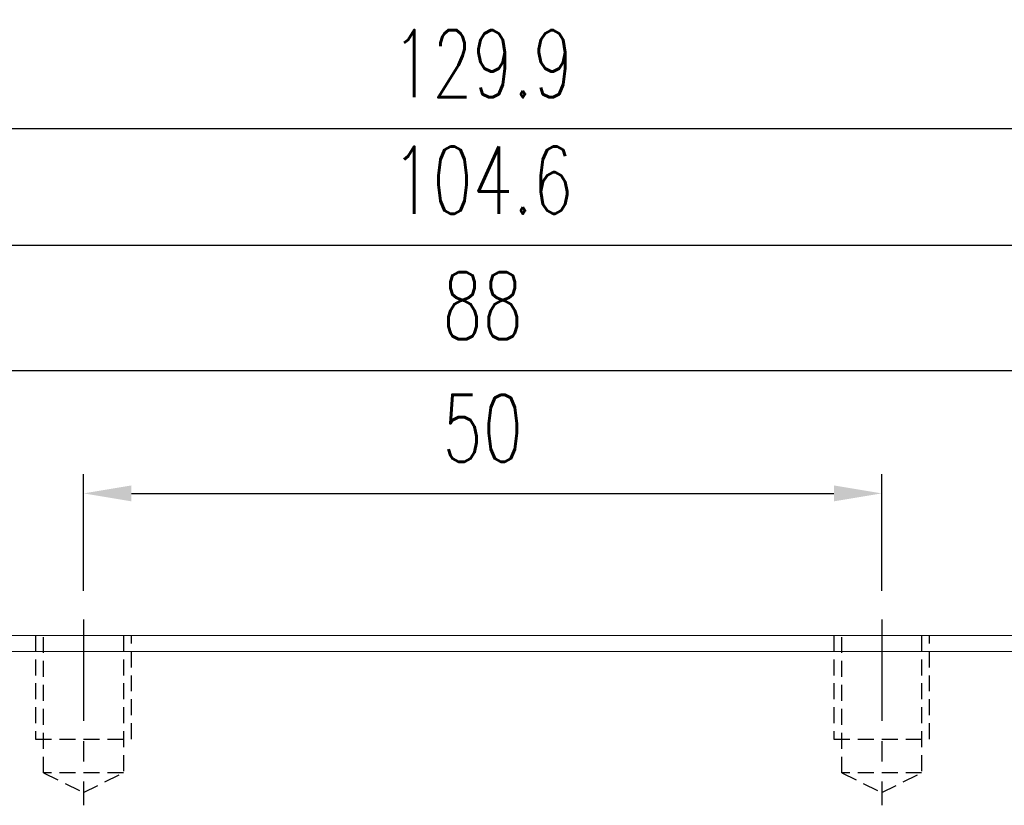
# Model space of a CAD drawing. Header units: millimetres. Extents: x 392 to 686, y 99 to 222.
# Tile 50 of 51: x 578 to 639, y 141 to 190. Entities that reach past the tile are written whole.
import ezdxf

# ---------------------------------------------------------------- set-up
doc = ezdxf.new("R2010")
doc.units = ezdxf.units.MM
doc.header["$PDSIZE"] = -1
doc.linetypes.add('CENTER', pattern=[10.16, 6.35, -1.27, 1.27, -1.27])
doc.linetypes.add('DASHED', pattern=[0.75, 0.5, -0.25])
for name, color, linetype in [('CL', 1, 'CENTER'), ('DIM', 4, 'Continuous'), ('HID', 2, 'DASHED'), ('OUT', 3, 'Continuous')]:
    doc.layers.add(name, color=color, linetype=linetype)
doc.styles.add('DIM-7', font='SIMPLEX.shx', dxfattribs={"width": 0.7, "bigfont": 'chineset.shx'})
doc.dimstyles.new('CNS', dxfattribs={"dimtxt": 3.5, "dimasz": 2.5, "dimexe": 1, "dimexo": 1.5, "dimgap": 0.09, "dimtad": 0, "dimdsep": 46, "dimtxsty": 'DIM-7', "dimcen": 0.09, "dimclrd": 1, "dimclre": 1, "dimclrt": 4, "dimadec": 0, "dimazin": 0, "dimtfac": 1, "dimtix": 1, "dimtmove": 2, "dimatfit": 3, "dimfxl": 1, "dimtvp": 0.971429, "dimtolj": 1, "dimarcsym": 0})

# ---------------------------------------------------------------- blocks, each defined once
blk = doc.blocks.new('*D12')
at = {"layer": 'DEFPOINTS', "color": 0}
for p in [(631.517, 160.743), (581.517, 152.845), (631.517, 152.845)]:
    blk.add_point(p, dxfattribs=at)
at = {"layer": 'DIM', "color": 7, "lineweight": -2}
for p, q in [((581.517, 154.645), (581.517, 161.943)), ((631.517, 154.645), (631.517, 161.943)), ((584.517, 160.743), (628.517, 160.743))]:
    blk.add_line(p, q, dxfattribs=at)
at = {"layer": 'DIM', "color": 7}
for points in [[(584.517, 161.243), (584.517, 160.243), (581.517, 160.743)], [(628.517, 161.243), (628.517, 160.243), (631.517, 160.743)]]:
    blk.add_solid(points, dxfattribs=at)
at = {"layer": 'DIM', "color": 7, "insert": (606.517, 164.823), "char_height": 4.2, "attachment_point": 5, "style": 'DIM-7'}
blk.add_mtext('\\A1;50', dxfattribs=at)
blk = doc.blocks.new('*D13')
at = {"layer": 'DEFPOINTS', "color": 0}
for p in [(562.517, 168.419), (562.517, 151.845), (650.517, 151.845)]:
    blk.add_point(p, dxfattribs=at)
at = {"layer": 'DIM', "color": 7, "lineweight": -2}
for p, q in [((562.517, 153.645), (562.517, 169.619)), ((650.517, 153.645), (650.517, 169.619)), ((647.517, 168.419), (565.517, 168.419))]:
    blk.add_line(p, q, dxfattribs=at)
at = {"layer": 'DIM', "color": 7}
for points in [[(565.517, 168.919), (565.517, 167.919), (562.517, 168.419)], [(647.517, 168.919), (647.517, 167.919), (650.517, 168.419)]]:
    blk.add_solid(points, dxfattribs=at)
at = {"layer": 'DIM', "color": 7, "insert": (606.517, 172.499), "char_height": 4.2, "attachment_point": 5, "style": 'DIM-7'}
blk.add_mtext('\\A1;88', dxfattribs=at)
blk = doc.blocks.new('*D8')
at = {"layer": 'DEFPOINTS', "color": 0}
for p in [(541.567, 183.583), (541.567, 147.895), (671.467, 147.945)]:
    blk.add_point(p, dxfattribs=at)
at = {"layer": 'DIM', "color": 7, "lineweight": -2}
for p, q in [((541.567, 149.695), (541.567, 184.783)), ((671.467, 149.745), (671.467, 184.783)), ((668.467, 183.583), (544.567, 183.583))]:
    blk.add_line(p, q, dxfattribs=at)
at = {"layer": 'DIM', "color": 7}
for points in [[(544.567, 184.083), (544.567, 183.083), (541.567, 183.583)], [(668.467, 184.083), (668.467, 183.083), (671.467, 183.583)]]:
    blk.add_solid(points, dxfattribs=at)
at = {"layer": 'DIM', "color": 7, "insert": (606.517, 187.663), "char_height": 4.2, "attachment_point": 5, "style": 'DIM-7'}
blk.add_mtext('\\A1;129.9', dxfattribs=at)
blk = doc.blocks.new('*D18')
at = {"layer": 'DEFPOINTS', "color": 0}
for p in [(658.817, 176.285), (554.217, 148.145), (658.817, 148.145)]:
    blk.add_point(p, dxfattribs=at)
at = {"layer": 'DIM', "color": 7, "lineweight": -2}
for p, q in [((554.217, 149.945), (554.217, 177.485)), ((658.817, 149.945), (658.817, 177.485)), ((557.217, 176.285), (655.817, 176.285))]:
    blk.add_line(p, q, dxfattribs=at)
at = {"layer": 'DIM', "color": 7}
for points in [[(557.217, 176.785), (557.217, 175.785), (554.217, 176.285)], [(655.817, 176.785), (655.817, 175.785), (658.817, 176.285)]]:
    blk.add_solid(points, dxfattribs=at)
at = {"layer": 'DIM', "color": 7, "insert": (606.517, 180.365), "char_height": 4.2, "attachment_point": 5, "style": 'DIM-7'}
blk.add_mtext('\\A1;104.6', dxfattribs=at)

msp = doc.modelspace()

# ---------------------------------------------------------------- linework, layer by layer
at = {"layer": 'CL', "color": 0}
for p, q in [((581.517, 152.845), (581.517, 141.202)), ((631.517, 152.845), (631.517, 141.202))]:
    msp.add_line(p, q, dxfattribs=at)
at = {"layer": 'HID', "color": 0, "ltscale": 2}
for p, q in [((578.517, 151.845), (578.517, 145.345)), ((579.017, 143.245), (579.017, 151.845)), ((584.017, 151.845), (584.017, 143.245)), ((584.517, 145.345), (584.517, 151.845)), ((628.517, 151.845), (628.517, 145.345)), ((629.017, 143.245), (629.017, 151.845)), ((634.017, 151.845), (634.017, 143.245)), ((634.517, 145.345), (634.517, 151.845)), ((578.517, 145.345), (584.517, 145.345)), ((628.517, 145.345), (634.517, 145.345)), ((579.017, 143.245), (581.517, 141.995)), ((584.017, 143.245), (579.017, 143.245)), ((581.517, 141.995), (584.017, 143.245)), ((629.017, 143.245), (631.517, 141.995)), ((634.017, 143.245), (629.017, 143.245)), ((631.517, 141.995), (634.017, 143.245))]:
    msp.add_line(p, q, dxfattribs=at)
at = {"layer": 'OUT', "color": 0, "linetype": 'Continuous', "lineweight": 15}
for p, q in [((650.517, 151.845), (562.517, 151.845)), ((650.517, 150.845), (562.517, 150.845))]:
    msp.add_line(p, q, dxfattribs=at)

# ---------------------------------------------------------------- dimensions: what is measured, and where the dimension line sits
at = {"layer": 'DIM', "color": 0}
for base, p1, p2, override, picture, middle in [((541.567, 183.583), (671.467, 147.945), (541.567, 147.895), {"dimscale": 1.2, "dimclrd": 7, "dimclre": 7, "dimclrt": 7}, '*D8', (606.517, 187.663)), ((658.817, 176.285), (554.217, 148.145), (658.817, 148.145), {"dimscale": 1.2, "dimclrd": 7, "dimclre": 7, "dimclrt": 7}, '*D18', (606.517, 180.365)), ((562.517, 168.419), (650.517, 151.845), (562.517, 151.845), {"dimscale": 1.2, "dimclrd": 7, "dimclre": 7, "dimclrt": 7}, '*D13', (606.517, 172.499)), ((631.517, 160.743), (581.517, 152.845), (631.517, 152.845), {"dimscale": 1.2, "dimclrd": 7, "dimclre": 7, "dimclrt": 7, "dimtfill": 0}, '*D12', (606.517, 164.823))]:
    dim = msp.add_linear_dim(base=base, p1=p1, p2=p2, dimstyle='CNS', override=override, dxfattribs=at)
    dim.commit()
    dim.dimension.update_dxf_attribs({"geometry": picture, "text_midpoint": middle})

doc.saveas('drawing.dxf')
